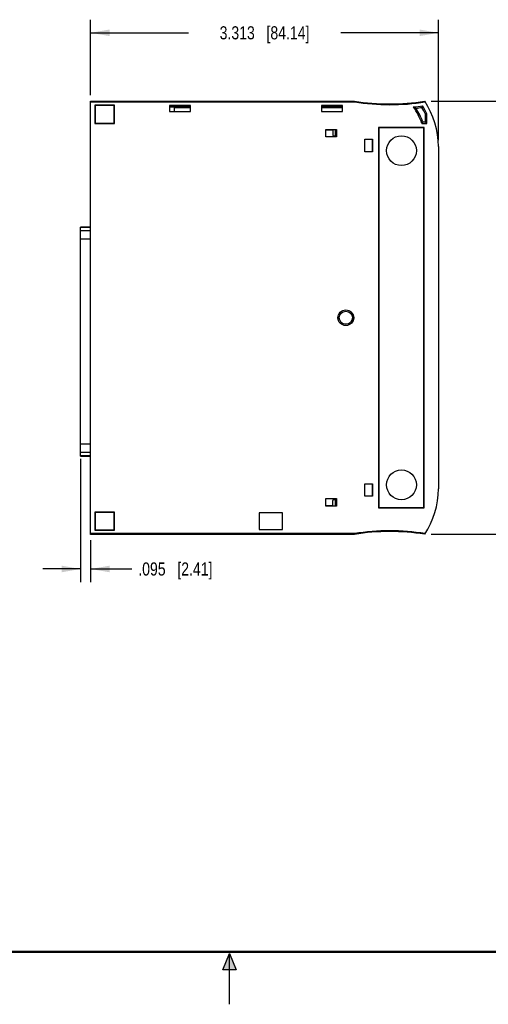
# Model space of a CAD drawing. Header units: inches. Extents: x 0 to 22, y 0 to 17.
# Tile 2 of 11: x 9 to 13.5, y 0 to 9.4. Entities that reach past the tile are written whole.
import ezdxf

# ---------------------------------------------------------------- set-up
doc = ezdxf.new("R2010")
doc.units = ezdxf.units.IN
doc.header["$LTSCALE"] = 1.21
doc.header["$MEASUREMENT"] = 0
doc.layers.get('0').update_dxf_attribs({"linetype": 'CONTINUOUS'})
doc.layers.add('DIMENSIONS', color=7, linetype='CONTINUOUS')
doc.styles.get("Standard").update_dxf_attribs({"font": 'txt', "width": 0.8})
doc.dimstyles.new('DIMSTYLE_1', dxfattribs={"dimtxt": 0.125, "dimasz": 0.18, "dimexe": 0.18, "dimexo": 0.0625, "dimgap": 0.09, "dimtad": 0, "dimtih": 1, "dimtoh": 1, "dimdec": 3, "dimzin": 4, "dimdsep": 46, "dimtxsty": 'STANDARD', "dimblk": '_FILLED', "dimblk1": '_FILLED', "dimblk2": '_FILLED', "dimcen": 0.09, "dimadec": 0, "dimazin": 0, "dimtp": 0.01, "dimtm": 0.01, "dimtfac": 1, "dimtdec": 3, "dimtofl": 0, "dimtmove": 0, "dimatfit": 3, "dimldrblk": '_FILLED', "dimfxl": 1, "dimtolj": 1, "dimtzin": 4, "dimarcsym": 0})

# ---------------------------------------------------------------- blocks, each defined once
blk = doc.blocks.new('_FILLED')
at = {"color": 0, "linetype": 'BYBLOCK'}
blk.add_solid([(0, 0), (-1, 0.174), (-1, -0.174)], dxfattribs=at)
blk = doc.blocks.new('*D0')
at = {"layer": 'DIMENSIONS', "color": 2, "linetype": 'CONTINUOUS'}
for p, q in [((9.5821, 5.1993), (9.5821, 4.0255)), ((9.6771, 4.4247), (9.6771, 4.0255)), ((9.5821, 4.1505), (9.2221, 4.1505)), ((9.6771, 4.1505), (10.0686, 4.1505))]:
    blk.add_line(p, q, dxfattribs=at)
at = {"layer": 'DIMENSIONS', "color": 2, "linetype": 'CONTINUOUS', "xscale": 0.18, "yscale": 0.18, "zscale": 0.18}
blk.add_blockref('_FILLED', (9.5821, 4.1505), dxfattribs=at)
at = {"layer": 'DIMENSIONS', "color": 2, "linetype": 'CONTINUOUS', "xscale": 0.18, "yscale": 0.18, "zscale": 0.18, "rotation": 180}
blk.add_blockref('_FILLED', (9.6771, 4.1505), dxfattribs=at)
at = {"layer": 'DIMENSIONS', "color": 2, "linetype": 'CONTINUOUS', "insert": (10.1311, 4.213), "char_height": 0.125, "width": 1.125, "attachment_point": 1, "line_spacing_factor": 0.9}
blk.add_mtext('.095{\\Ftxt.shx;\\W1.000000;\\H0.125000; }[2.41]', dxfattribs=at)
blk = doc.blocks.new('*D1')
at = {"layer": 'DIMENSIONS', "color": 2, "linetype": 'CONTINUOUS'}
for p, q in [((9.6771, 8.6667), (9.6771, 9.3874)), ((12.9896, 8.2402), (12.9896, 9.3874)), ((9.6771, 9.2624), (10.6083, 9.2624)), ((12.9896, 9.2624), (12.0583, 9.2624))]:
    blk.add_line(p, q, dxfattribs=at)
at = {"layer": 'DIMENSIONS', "color": 2, "linetype": 'CONTINUOUS', "xscale": 0.18, "yscale": 0.18, "zscale": 0.18, "rotation": 180}
blk.add_blockref('_FILLED', (9.6771, 9.2624), dxfattribs=at)
at = {"layer": 'DIMENSIONS', "color": 2, "linetype": 'CONTINUOUS', "xscale": 0.18, "yscale": 0.18, "zscale": 0.18}
blk.add_blockref('_FILLED', (12.9896, 9.2624), dxfattribs=at)
at = {"layer": 'DIMENSIONS', "color": 2, "linetype": 'CONTINUOUS', "insert": (11.3333, 9.3249), "char_height": 0.125, "width": 1.325, "attachment_point": 2, "line_spacing_factor": 0.9}
blk.add_mtext('3.313{\\Ftxt.shx;\\W1.000000;\\H0.125000; }[84.14]', dxfattribs=at)
blk = doc.blocks.new('*D2')
at = {"layer": 'DIMENSIONS', "color": 2, "linetype": 'CONTINUOUS'}
for p, q in [((12.9209, 8.61), (14.2966, 8.61)), ((14.1716, 8.61), (14.1716, 6.6707)), ((14.1716, 4.4814), (14.1716, 6.4207)), ((12.9209, 4.4814), (14.2966, 4.4814))]:
    blk.add_line(p, q, dxfattribs=at)
at = {"layer": 'DIMENSIONS', "color": 2, "linetype": 'CONTINUOUS', "xscale": 0.18, "yscale": 0.18, "zscale": 0.18}
for p, rotation in [((14.1716, 8.61), 90), ((14.1716, 4.4814), 270)]:
    blk.add_blockref('_FILLED', p, dxfattribs=dict(at, rotation=rotation))
at = {"layer": 'DIMENSIONS', "color": 2, "linetype": 'CONTINUOUS', "insert": (14.1716, 6.6082), "char_height": 0.125, "width": 1.425, "attachment_point": 2, "line_spacing_factor": 0.9}
blk.add_mtext('4.129{\\Ftxt.shx;\\W1.000000;\\H0.125000; }[104.87]', dxfattribs=at)

msp = doc.modelspace()

# ---------------------------------------------------------------- hatches: boundary and pattern name
at = {"linetype": 'CONTINUOUS'}
msp.add_hatch(color=2, dxfattribs=at).paths.add_polyline_path([(10.9375, 0.3287), (11, 0.485), (11.0625, 0.3287)])

# ---------------------------------------------------------------- linework, layer by layer
at = {"color": 7, "linetype": 'CONTINUOUS'}
for p, q in [((9.6771, 4.4803), (9.6771, 8.611)), ((9.6771, 8.611), (12.1896, 8.611)), ((9.6771, 8.6083), (9.7729, 8.6082)), ((9.6771, 8.6052), (9.7729, 8.6052)), ((9.6771, 8.6042), (12.189, 8.6042)), ((9.7171, 8.5712), (9.7171, 8.3982)), ((9.7171, 8.5712), (9.7192, 8.5691)), ((9.9031, 8.5712), (9.7171, 8.5712)), ((9.7192, 8.5691), (9.7192, 8.4003)), ((9.901, 8.5691), (9.7192, 8.5691)), ((9.7729, 8.6082), (9.7729, 8.6052)), ((9.8021, 8.6055), (9.8021, 8.608)), ((9.9031, 8.5712), (9.901, 8.5691)), ((9.901, 8.4003), (9.901, 8.5691)), ((9.9031, 8.3982), (9.9031, 8.5712)), ((10.4271, 8.57), (10.4271, 8.5112)), ((10.6271, 8.57), (10.4271, 8.57)), ((10.6271, 8.567), (10.4271, 8.567)), ((10.6271, 8.552), (10.4271, 8.552)), ((10.4761, 8.5112), (10.4761, 8.5478)), ((10.6271, 8.5478), (10.4761, 8.5478)), ((10.6271, 8.5112), (10.6271, 8.57)), ((11.8771, 8.57), (11.8771, 8.5112)), ((12.0771, 8.57), (11.8771, 8.57)), ((12.0771, 8.567), (11.8771, 8.567)), ((12.0771, 8.552), (11.8771, 8.552)), ((12.0771, 8.5478), (11.8771, 8.5478)), ((12.0771, 8.5112), (12.0771, 8.57)), ((12.1896, 8.611), (12.189, 8.6042)), ((10.4271, 8.5112), (10.6271, 8.5112)), ((11.8771, 8.5112), (12.0771, 8.5112)), ((12.8655, 8.4123), (12.8655, 8.4882)), ((12.8796, 8.3982), (12.8796, 8.4914)), ((9.7171, 8.3982), (9.7192, 8.4003)), ((9.7171, 8.3982), (9.9031, 8.3982)), ((9.7192, 8.4003), (9.901, 8.4003)), ((9.9031, 8.3982), (9.901, 8.4003)), ((12.4196, 8.3582), (12.4196, 4.7332)), ((12.8546, 8.3582), (12.4196, 8.3582)), ((12.4196, 8.3582), (12.4224, 8.3553)), ((12.4224, 8.3553), (12.4224, 4.7361)), ((12.8517, 8.3553), (12.4224, 8.3553)), ((12.8315, 8.3982), (12.8796, 8.3982)), ((12.8414, 8.4123), (12.8655, 8.4123)), ((12.8546, 8.3582), (12.8517, 8.3553)), ((12.8517, 4.7361), (12.8517, 8.3553)), ((12.8546, 4.7332), (12.8546, 8.3582)), ((12.8796, 8.3982), (12.8655, 8.4123)), ((11.9171, 8.2701), (11.9171, 8.3411)), ((11.9171, 8.3411), (12.0171, 8.3411)), ((11.9171, 8.3385), (11.9852, 8.3385)), ((12.0171, 8.2701), (11.9171, 8.2701)), ((11.9289, 8.3411), (11.9289, 8.3385)), ((11.9852, 8.3385), (11.9852, 8.2885)), ((11.9861, 8.2801), (12.0052, 8.2801)), ((12.0052, 8.3411), (12.0052, 8.2801)), ((12.0171, 8.3411), (12.0171, 8.2701)), ((12.2896, 8.1282), (12.2896, 8.2482)), ((12.2896, 8.2482), (12.36, 8.2482)), ((12.3574, 8.2482), (12.3574, 8.1282)), ((12.36, 8.2446), (12.3574, 8.2446)), ((12.36, 8.2482), (12.36, 8.1282)), ((12.9896, 8.1777), (12.9896, 4.9137)), ((12.36, 8.1282), (12.2896, 8.1282)), ((12.36, 8.1318), (12.3574, 8.1318)), ((9.5821, 5.2268), (9.5821, 7.4088)), ((9.5821, 7.4088), (9.6771, 7.4088)), ((9.6771, 7.4079), (9.5821, 7.4079)), ((9.6771, 7.3737), (9.5821, 7.3737)), ((9.6771, 7.295), (9.5821, 7.295)), ((9.6771, 5.3406), (9.5821, 5.3406)), ((9.6771, 5.2618), (9.5821, 5.2618)), ((9.6771, 5.2277), (9.5821, 5.2277)), ((9.5821, 5.2268), (9.6771, 5.2268)), ((12.2896, 4.9632), (12.36, 4.9632)), ((12.2896, 4.8432), (12.2896, 4.9632)), ((12.3574, 4.9632), (12.3574, 4.8432)), ((12.36, 4.9595), (12.3574, 4.9595)), ((12.36, 4.9632), (12.36, 4.8432)), ((11.9171, 4.8213), (12.0171, 4.8213)), ((11.9171, 4.7503), (11.9171, 4.8213)), ((11.9852, 4.7528), (11.9852, 4.8028)), ((11.9861, 4.8113), (12.0052, 4.8113)), ((12.0052, 4.8113), (12.0052, 4.7503)), ((12.0171, 4.8213), (12.0171, 4.7503)), ((12.36, 4.8432), (12.2896, 4.8432)), ((12.36, 4.8468), (12.3574, 4.8468)), ((11.9852, 4.7528), (11.9171, 4.7528)), ((12.0171, 4.7503), (11.9171, 4.7503)), ((11.9289, 4.7528), (11.9289, 4.7503)), ((12.4196, 4.7332), (12.4224, 4.7361)), ((12.4196, 4.7332), (12.8546, 4.7332)), ((12.4224, 4.7361), (12.8517, 4.7361)), ((12.8546, 4.7332), (12.8517, 4.7361)), ((9.7171, 4.6932), (9.7198, 4.6904)), ((9.9031, 4.6932), (9.7171, 4.6932)), ((9.7171, 4.6932), (9.7171, 4.5202)), ((9.9004, 4.6904), (9.7198, 4.6904)), ((9.7198, 4.6904), (9.7198, 4.5229)), ((9.9031, 4.6932), (9.9004, 4.6904)), ((9.9004, 4.5229), (9.9004, 4.6904)), ((9.9031, 4.5202), (9.9031, 4.6932)), ((11.5054, 4.6855), (11.2827, 4.6855)), ((11.2827, 4.6855), (11.2827, 4.5279)), ((11.5054, 4.5279), (11.5054, 4.6855)), ((9.7171, 4.5202), (9.7198, 4.5229)), ((9.7171, 4.5202), (9.9031, 4.5202)), ((9.7198, 4.5229), (9.9004, 4.5229)), ((9.9031, 4.5202), (9.9004, 4.5229)), ((11.2827, 4.5279), (11.5054, 4.5279)), ((12.189, 4.4872), (9.6771, 4.4872)), ((12.1896, 4.4803), (9.6771, 4.4803)), ((12.189, 4.4872), (12.1896, 4.4803))]:
    msp.add_line(p, q, dxfattribs=at)
at = {"color": 2, "linetype": 'CONTINUOUS'}
for p, q in [((10.9375, 0.3287), (11, 0.485)), ((11, 0.485), (11.0625, 0.3287)), ((11, 0), (11, 0.485)), ((11.0625, 0.3287), (10.9375, 0.3287))]:
    msp.add_line(p, q, dxfattribs=at)
at = {"color": 7, "linetype": 'CONTINUOUS', "const_width": 0.02}
msp.add_lwpolyline([(0.5, 0.5), (21.5, 0.5)], dxfattribs=at)
at = {"color": 7, "linetype": 'CONTINUOUS'}
for centre, radius in [((12.6371, 8.1387), 0.142), ((12.1071, 6.5457), 0.075), ((12.1071, 6.5457), 0.0742), ((12.1071, 6.5457), 0.0625), ((12.6371, 4.9527), 0.142)]:
    msp.add_circle(centre, radius, dxfattribs=at)
for centre, radius, start, end in [((12.5272, 10.6834), 2.1065, 260.76328, 279.1603), ((12.5272, 10.6834), 2.0997, 260.74814, 279.07543), ((12.5272, 10.6834), 2.14, 275.99178, 278.3783), ((11.8205, 6.5143), 2.2427, 64.80294, 65.49867), ((12.2118, 8.1777), 0.6578, 19.58691, 35.00801), ((12.5272, 10.6834), 2.1541, 276.61372, 278.13021), ((12.2118, 8.1777), 0.6719, 20.43686, 32.99934), ((11.0408, 9.4018), 1.9828, 334.58966, 335.07739), ((12.2118, 8.1777), 0.7237, 25.40777, 31.04676), ((12.2118, 8.1777), 0.7378, 25.16001, 31.77571), ((12.2118, 8.1777), 0.7778, 0, 33.76718), ((14.3375, 1.958), 6.6941, 102.57986, 102.70343), ((10.942, 9.7314), 2.3125, 324.79402, 325.22011), ((12.0277, 8.2885), 0.0425, 180, 205.72121), ((12.2118, 4.9137), 0.7778, 326.23282, 360), ((12.0277, 4.8028), 0.0425, 154.27879, 180), ((12.5272, 2.408), 2.1065, 80.8397, 99.23672), ((12.5272, 2.408), 2.0997, 80.92457, 99.25186)]:
    msp.add_arc(centre, radius, start, end, dxfattribs=at)
for centre, start_param, end_param in [((9.7721, 8.608), 0, 1.544616), ((9.7721, 8.6055), -1.544616, 0)]:
    msp.add_ellipse(centre, major_axis=(0.03, 0), ratio=0.008727, start_param=start_param, end_param=end_param, dxfattribs=at)

# ---------------------------------------------------------------- dimensions: what is measured, and where the dimension line sits
at = {"layer": 'DIMENSIONS', "color": 2, "linetype": 'CONTINUOUS'}
dim = msp.add_linear_dim(base=(12.9895651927, 9.2624120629), p1=(9.6770651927, 8.6666653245), p2=(12.9895651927, 8.2401930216), dimstyle='DIMSTYLE_1', dxfattribs=at)
dim.commit()
dim.dimension.update_dxf_attribs({"geometry": '*D1', "text_midpoint": (11.1833151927, 9.2624120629), "dimtype": 160})
for base, p1, p2, angle, picture, middle in [((14.1716, 4.4814), (12.9209, 8.61), (12.9209, 4.4814), 270, '*D2', (14.0216, 6.5457)), ((9.5821, 4.1505), (9.6771, 4.4247), (9.5821, 5.1993), 180, '*D0', (10.6936, 4.1505))]:
    dim = msp.add_linear_dim(base=base, p1=p1, p2=p2, angle=angle, dimstyle='DIMSTYLE_1', dxfattribs=at)
    dim.commit()
    dim.dimension.update_dxf_attribs({"geometry": picture, "text_midpoint": middle, "dimtype": 160})

doc.saveas('drawing.dxf')
